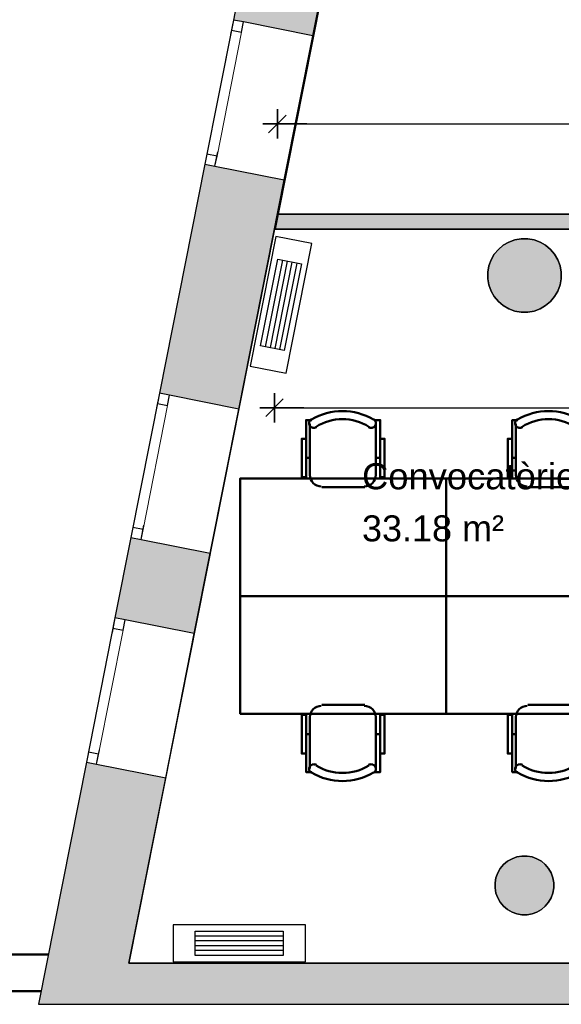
# Model space of a CAD drawing. Header units: metres. Extents: x -1 to 442, y -6 to 31.
# Tile 3 of 24: x 397.55 to 401.24, y 12.84 to 19.54. Entities that reach past the tile are written whole.
import ezdxf

# ---------------------------------------------------------------- set-up
doc = ezdxf.new("R2010")
doc.units = ezdxf.units.M
doc.header["$PDMODE"] = 65
doc.linetypes.add('CONTINUA', pattern=[0])
doc.linetypes.add('PUNKT', pattern=[6.35, 0, -6.35])
for name, color, linetype, lineweight in [('3D P2 MURS', 7, 'CONTINUA', 25), ('3D P2 MURS NOUS', 7, 'CONTINUA', 25), ('3D P2 PILAR', 7, 'CONTINUA', 25), ('INS P2  CLIMATITZACIO', 7, 'CONTINUA', 25), ('P2 COTES', 7, 'CONTINUA', 25), ('P2 ESCALES 2D', 7, 'CONTINUA', 25), ('P2 LOCAL', 7, 'CONTINUA', 25), ('P2 MOBLES 2D', 7, 'CONTINUA', 25), ('P2 SUP.LLIURE', 7, 'CONTINUA', 25)]:
    doc.layers.add(name, color=color, linetype=linetype, lineweight=lineweight)
doc.styles.add('ARIAL', font='arial.ttf')
doc.dimstyles.new('DIMSTYLE_5', dxfattribs={"dimtxt": 0.2, "dimasz": 0.2, "dimexe": 0, "dimexo": 1e-06, "dimgap": 0.1, "dimtad": 0, "dimrnd": 0.005, "dimzin": 4, "dimdsep": 46, "dimtxsty": 'ARIAL', "dimblk1": 'ALL_ML_STRICH', "dimblk2": 'ALL_ML_STRICH', "dimsah": 1, "dimcen": 0, "dimse1": 1, "dimse2": 1, "dimclrd": 2, "dimclre": 2, "dimclrt": 2, "dimadec": 0, "dimazin": 0, "dimtfac": 1, "dimtdec": 0, "dimtix": 1, "dimtmove": 2, "dimatfit": 3, "dimfxl": 0, "dimtzin": 0, "dimlwd": 0, "dimlwe": 35, "dimarcsym": 0})

# ---------------------------------------------------------------- blocks, each defined once
blk = doc.blocks.new('_CLOSEDFILLED')
at = {"color": 0, "linetype": 'ByBlock', "lineweight": -2}
blk.add_solid([(-1, 0), (0, 0), (-1, 0)], dxfattribs=at)
blk = doc.blocks.new('OBJETO_COMPLEJO_16')
at = {"layer": 'P2 MOBLES 2D', "color": 202, "linetype": 'CONTINUA', "lineweight": 50, "transparency": 33554687}
for p, q in [((399.5276, 16.4393), (399.5276, 16.7906)), ((399.9763, 16.7906), (399.9763, 16.4393)), ((399.5022, 16.5578), (399.5276, 16.5578)), ((400.0059, 16.5578), (399.9763, 16.5578)), ((399.9001, 16.3588), (399.608, 16.3588))]:
    blk.add_line(p, q, dxfattribs=at)
for points in [[(399.5022, 16.689), (399.4726, 16.689), (399.4726, 16.4266), (399.5022, 16.4266), (399.5022, 16.816), (399.5403, 16.816)], [(399.5368, 16.8204), (399.5319, 16.8164), (399.528, 16.8115), (399.5251, 16.8062), (399.5233, 16.8004), (399.5227, 16.7943), (399.5232, 16.7883), (399.525, 16.7823), (399.5279, 16.7766), (399.5319, 16.7717), (399.5367, 16.7677), (399.5421, 16.7648), (399.5478, 16.763), (399.5538, 16.7623), (399.5599, 16.7628), (399.5659, 16.7644), (399.5716, 16.7673)], [(399.9268, 16.7673), (399.9325, 16.7644), (399.9385, 16.7628), (399.9445, 16.7623), (399.9505, 16.763), (399.9563, 16.7648), (399.9617, 16.7677), (399.9665, 16.7717), (399.9705, 16.7766), (399.9734, 16.7823), (399.9751, 16.7883), (399.9757, 16.7943), (399.975, 16.8004), (399.9733, 16.8062), (399.9704, 16.8115), (399.9665, 16.8164), (399.9616, 16.8204)], [(400.0059, 16.689), (400.0356, 16.689), (400.0356, 16.4266), (400.0059, 16.4266), (400.0059, 16.816), (399.9636, 16.816)], [(399.5269, 16.4427), (399.5285, 16.4269), (399.5331, 16.4122), (399.5403, 16.3989), (399.5499, 16.3873), (399.5615, 16.3777), (399.5748, 16.3705), (399.5895, 16.366), (399.6053, 16.3644)], [(399.8974, 16.3644), (399.9131, 16.366), (399.9278, 16.3705), (399.9411, 16.3777), (399.9527, 16.3873), (399.9623, 16.3989), (399.9695, 16.4122), (399.9741, 16.4269), (399.9757, 16.4427)]]:
    blk.add_lwpolyline(points, dxfattribs=at)
blk.add_lwpolyline([(400.4547, 15.618), (399.0535, 15.618), (399.0535, 16.4181), (400.4547, 16.4181), (400.4547, 15.618)], close=True, dxfattribs=at)
for centre, radius, start, end in [((399.7493, 16.4599), 0.4167, 59.57383, 120.44578), ((399.7493, 16.4811), 0.3405, 58.2581, 121.76492)]:
    blk.add_arc(centre, radius, start, end, dxfattribs=at)
blk = doc.blocks.new('OBJETO_COMPLEJO_17')
at = {"layer": 'P2 MOBLES 2D', "color": 202, "linetype": 'CONTINUA', "lineweight": 50, "transparency": 33554687}
for p, q in [((399.9001, 14.8772), (399.608, 14.8772)), ((399.5276, 14.7968), (399.5276, 14.4455)), ((399.9763, 14.4455), (399.9763, 14.7968)), ((399.5022, 14.6783), (399.5276, 14.6783)), ((400.0059, 14.6783), (399.9763, 14.6783))]:
    blk.add_line(p, q, dxfattribs=at)
blk.add_lwpolyline([(400.4547, 15.618), (399.0535, 15.618), (399.0535, 14.818), (400.4547, 14.818), (400.4547, 15.618)], close=True, dxfattribs=at)
for points in [[(399.5022, 14.547), (399.4726, 14.547), (399.4726, 14.8095), (399.5022, 14.8095), (399.5022, 14.4201), (399.5403, 14.4201)], [(399.5269, 14.7934), (399.5285, 14.8092), (399.5331, 14.8239), (399.5403, 14.8372), (399.5499, 14.8488), (399.5615, 14.8583), (399.5748, 14.8656), (399.5895, 14.8701), (399.6053, 14.8717)], [(399.8974, 14.8717), (399.9131, 14.8701), (399.9278, 14.8656), (399.9411, 14.8583), (399.9527, 14.8488), (399.9623, 14.8372), (399.9695, 14.8239), (399.9741, 14.8092), (399.9757, 14.7934)], [(400.0059, 14.547), (400.0356, 14.547), (400.0356, 14.8095), (400.0059, 14.8095), (400.0059, 14.4201), (399.9636, 14.4201)], [(399.5368, 14.4157), (399.5319, 14.4197), (399.528, 14.4245), (399.5251, 14.4299), (399.5233, 14.4357), (399.5227, 14.4417), (399.5232, 14.4478), (399.525, 14.4538), (399.5279, 14.4594), (399.5319, 14.4644), (399.5367, 14.4684), (399.5421, 14.4713), (399.5478, 14.4731), (399.5538, 14.4738), (399.5599, 14.4733), (399.5659, 14.4716), (399.5716, 14.4688)], [(399.9268, 14.4688), (399.9325, 14.4716), (399.9385, 14.4733), (399.9445, 14.4738), (399.9505, 14.4731), (399.9563, 14.4713), (399.9617, 14.4684), (399.9665, 14.4644), (399.9705, 14.4594), (399.9734, 14.4538), (399.9751, 14.4478), (399.9757, 14.4417), (399.975, 14.4357), (399.9733, 14.4299), (399.9704, 14.4245), (399.9665, 14.4197), (399.9616, 14.4157)]]:
    blk.add_lwpolyline(points, dxfattribs=at)
for centre, radius, start, end in [((399.7493, 14.7762), 0.4167, 239.55422, 300.42617), ((399.7493, 14.755), 0.3405, 238.23508, 301.7419)]:
    blk.add_arc(centre, radius, start, end, dxfattribs=at)
blk = doc.blocks.new('OBJETO_COMPLEJO_18')
at = {"layer": 'P2 MOBLES 2D', "color": 202, "linetype": 'CONTINUA', "lineweight": 50, "transparency": 33554687}
for p, q in [((400.9288, 16.4393), (400.9288, 16.7906)), ((401.3775, 16.7906), (401.3775, 16.4393)), ((400.9034, 16.5578), (400.9288, 16.5578)), ((401.4071, 16.5578), (401.3775, 16.5578)), ((401.3013, 16.3588), (401.0092, 16.3588))]:
    blk.add_line(p, q, dxfattribs=at)
for points in [[(400.9034, 16.689), (400.8737, 16.689), (400.8737, 16.4266), (400.9034, 16.4266), (400.9034, 16.816), (400.9415, 16.816)], [(400.938, 16.8204), (400.933, 16.8164), (400.9291, 16.8115), (400.9263, 16.8062), (400.9245, 16.8004), (400.9239, 16.7943), (400.9244, 16.7883), (400.9261, 16.7823), (400.9291, 16.7766), (400.9331, 16.7717), (400.9379, 16.7677), (400.9432, 16.7648), (400.949, 16.763), (400.955, 16.7623), (400.9611, 16.7628), (400.9671, 16.7644), (400.9728, 16.7673)], [(401.328, 16.7673), (401.3337, 16.7644), (401.3396, 16.7628), (401.3457, 16.7623), (401.3517, 16.763), (401.3575, 16.7648), (401.3629, 16.7677), (401.3676, 16.7717), (401.3717, 16.7766), (401.3746, 16.7823), (401.3763, 16.7883), (401.3769, 16.7943), (401.3762, 16.8004), (401.3745, 16.8062), (401.3716, 16.8115), (401.3677, 16.8164), (401.3628, 16.8204)], [(401.4071, 16.689), (401.4368, 16.689), (401.4368, 16.4266), (401.4071, 16.4266), (401.4071, 16.816), (401.3648, 16.816)], [(400.9281, 16.4427), (400.9297, 16.4269), (400.9343, 16.4122), (400.9415, 16.3989), (400.9511, 16.3873), (400.9627, 16.3777), (400.976, 16.3705), (400.9907, 16.366), (401.0064, 16.3644)], [(401.2985, 16.3644), (401.3143, 16.366), (401.329, 16.3705), (401.3423, 16.3777), (401.3539, 16.3873), (401.3635, 16.3989), (401.3707, 16.4122), (401.3753, 16.4269), (401.3769, 16.4427)]]:
    blk.add_lwpolyline(points, dxfattribs=at)
blk.add_lwpolyline([(401.8558, 15.618), (400.4547, 15.618), (400.4547, 16.4181), (401.8558, 16.4181), (401.8558, 15.618)], close=True, dxfattribs=at)
for centre, radius, start, end in [((401.1505, 16.4599), 0.4167, 59.57383, 120.44578), ((401.1505, 16.4811), 0.3405, 58.2581, 121.76492)]:
    blk.add_arc(centre, radius, start, end, dxfattribs=at)
blk = doc.blocks.new('OBJETO_COMPLEJO_19')
at = {"layer": 'P2 MOBLES 2D', "color": 202, "linetype": 'CONTINUA', "lineweight": 50, "transparency": 33554687}
for p, q in [((401.3013, 14.8772), (401.0092, 14.8772)), ((400.9288, 14.7968), (400.9288, 14.4455)), ((401.3775, 14.4455), (401.3775, 14.7968)), ((400.9034, 14.6783), (400.9288, 14.6783)), ((401.4071, 14.6783), (401.3775, 14.6783))]:
    blk.add_line(p, q, dxfattribs=at)
blk.add_lwpolyline([(401.8558, 15.618), (400.4547, 15.618), (400.4547, 14.818), (401.8558, 14.818), (401.8558, 15.618)], close=True, dxfattribs=at)
for points in [[(400.9034, 14.547), (400.8737, 14.547), (400.8737, 14.8095), (400.9034, 14.8095), (400.9034, 14.4201), (400.9415, 14.4201)], [(400.9281, 14.7934), (400.9297, 14.8092), (400.9343, 14.8239), (400.9415, 14.8372), (400.9511, 14.8488), (400.9627, 14.8583), (400.976, 14.8656), (400.9907, 14.8701), (401.0064, 14.8717)], [(401.2985, 14.8717), (401.3143, 14.8701), (401.329, 14.8656), (401.3423, 14.8583), (401.3539, 14.8488), (401.3635, 14.8372), (401.3707, 14.8239), (401.3753, 14.8092), (401.3769, 14.7934)], [(401.4071, 14.547), (401.4368, 14.547), (401.4368, 14.8095), (401.4071, 14.8095), (401.4071, 14.4201), (401.3648, 14.4201)], [(400.938, 14.4157), (400.933, 14.4197), (400.9291, 14.4245), (400.9263, 14.4299), (400.9245, 14.4357), (400.9239, 14.4417), (400.9244, 14.4478), (400.9261, 14.4538), (400.9291, 14.4594), (400.9331, 14.4644), (400.9379, 14.4684), (400.9432, 14.4713), (400.949, 14.4731), (400.955, 14.4738), (400.9611, 14.4733), (400.9671, 14.4716), (400.9728, 14.4688)], [(401.328, 14.4688), (401.3337, 14.4716), (401.3396, 14.4733), (401.3457, 14.4738), (401.3517, 14.4731), (401.3575, 14.4713), (401.3629, 14.4684), (401.3676, 14.4644), (401.3717, 14.4594), (401.3746, 14.4538), (401.3763, 14.4478), (401.3769, 14.4417), (401.3762, 14.4357), (401.3745, 14.4299), (401.3716, 14.4245), (401.3677, 14.4197), (401.3628, 14.4157)]]:
    blk.add_lwpolyline(points, dxfattribs=at)
for centre, radius, start, end in [((401.1505, 14.7762), 0.4167, 239.55422, 300.42617), ((401.1505, 14.755), 0.3405, 238.23508, 301.7419)]:
    blk.add_arc(centre, radius, start, end, dxfattribs=at)
blk = doc.blocks.new('ALL_ML_STRICH')
at = {"color": 0, "linetype": 'ByBlock', "lineweight": -2}
for p, q in [((0, -0.5), (0, 0.5)), ((-1, 0), (0.5, 0)), ((-0.3, -0.3), (0.3, 0.3))]:
    blk.add_line(p, q, dxfattribs=at)
blk = doc.blocks.new('*D70')
at = {"layer": 'DEFPOINTS', "color": 2, "linetype": 'CONTINUA', "lineweight": 35, "transparency": 33554687}
for p in [(409.697, 19.1348), (399.3066, 18.8309), (399.3066, 18.2155)]:
    blk.add_point(p, dxfattribs=at)
at = {"layer": 'P2 COTES', "color": 2, "linetype": 'CONTINUA', "lineweight": -2, "transparency": 33554687}
for p, q in [((399.3066, 18.8309), (404.1084, 18.8309)), ((404.9084, 18.8309), (409.697, 18.8309))]:
    blk.add_line(p, q, dxfattribs=at)
at = {"layer": 'P2 COTES', "color": 2, "linetype": 'CONTINUA', "lineweight": 35, "transparency": 33554687, "xscale": 0.2, "yscale": 0.2, "zscale": 0.2, "rotation": 180}
blk.add_blockref('ALL_ML_STRICH', (399.3066, 18.8309), dxfattribs=at)
at = {"layer": 'P2 COTES', "color": 2, "linetype": 'CONTINUA', "lineweight": 35, "transparency": 33554687, "xscale": 0.2, "yscale": 0.2, "zscale": 0.2}
blk.add_blockref('ALL_ML_STRICH', (409.697, 18.8309), dxfattribs=at)
at = {"layer": 'P2 COTES', "color": 2, "linetype": 'CONTINUA', "lineweight": 35, "transparency": 33554687, "insert": (404.5084, 18.8309), "char_height": 0.2, "width": 1, "attachment_point": 5, "style": 'ARIAL'}
blk.add_mtext('\\A1;{\\A1;{10.39\\H0.132000;\\S^ ;}}', dxfattribs=at)
blk = doc.blocks.new('*D80')
at = {"layer": 'DEFPOINTS', "color": 2, "linetype": 'CONTINUA', "lineweight": 35, "transparency": 33554687}
for p in [(399.2868, 18.1155), (399.2868, 16.8992), (404.5782, 16.4181)]:
    blk.add_point(p, dxfattribs=at)
at = {"layer": 'P2 COTES', "color": 2, "linetype": 'CONTINUA', "lineweight": -2, "transparency": 33554687}
for p, q in [((399.2868, 16.8992), (401.6168, 16.8992)), ((402.2768, 16.8992), (404.5782, 16.8992))]:
    blk.add_line(p, q, dxfattribs=at)
at = {"layer": 'P2 COTES', "color": 2, "linetype": 'CONTINUA', "lineweight": 35, "transparency": 33554687, "xscale": 0.2, "yscale": 0.2, "zscale": 0.2, "rotation": 180}
blk.add_blockref('ALL_ML_STRICH', (399.2868, 16.8992), dxfattribs=at)
at = {"layer": 'P2 COTES', "color": 2, "linetype": 'CONTINUA', "lineweight": 35, "transparency": 33554687, "xscale": 0.2, "yscale": 0.2, "zscale": 0.2}
blk.add_blockref('ALL_ML_STRICH', (404.5782, 16.8992), dxfattribs=at)
at = {"layer": 'P2 COTES', "color": 2, "linetype": 'CONTINUA', "lineweight": 35, "transparency": 33554687, "insert": (401.9468, 16.8992), "char_height": 0.2, "width": 0.8, "attachment_point": 5, "style": 'ARIAL'}
blk.add_mtext('\\A1;{\\A1;{5.29\\H0.132000;\\S^ ;}}', dxfattribs=at)

msp = doc.modelspace()

# ---------------------------------------------------------------- hatches: boundary and pattern name
at = {"layer": '3D P2 MURS', "linetype": 'CONTINUA', "lineweight": 18, "true_color": 0xa0a0a0, "transparency": 33554687}
for points in [[(399.0078, 19.5375), (399.5473, 19.4306), (399.6558, 19.9778), (399.1163, 20.0847)], [(399.0441, 16.8907), (399.353, 18.4497), (398.8135, 18.5566), (398.5046, 16.9976)], [(398.2018, 15.4694), (398.7413, 15.3625), (398.8498, 15.9098), (398.3102, 16.0166)], [(398.0075, 14.4885), (397.681, 12.8406), (398.2417, 12.8406), (398.547, 14.3816)], [(398.2417, 12.8406), (423.6575, 12.8406), (423.7155, 13.1206), (398.2971, 13.1206)]]:
    msp.add_hatch(color=253, dxfattribs=at).paths.add_polyline_path(points)
at = {"layer": '3D P2 MURS NOUS', "linetype": 'CONTINUA', "lineweight": 18, "true_color": 0x006e00, "transparency": 33554687}
msp.add_hatch(color=96, dxfattribs=at).paths.add_polyline_path([(404.3814, 18.1155), (404.3814, 18.2155), (399.3113, 18.2155), (399.2915, 18.1155)])
at = {"layer": '3D P2 PILAR', "linetype": 'CONTINUA', "lineweight": 18, "transparency": 33554687}
for points in [[(401.0088, 18.0491), (400.9651, 18.0491), (400.9221, 18.0416), (400.8811, 18.0266), (400.8432, 18.0048), (400.8098, 17.9767), (400.7817, 17.9432), (400.7598, 17.9054), (400.7449, 17.8643), (400.7373, 17.8213), (400.7373, 17.7776), (400.7449, 17.7346), (400.7598, 17.6935), (400.7817, 17.6557), (400.8098, 17.6222), (400.8432, 17.5942), (400.8811, 17.5723), (400.9221, 17.5574), (400.9651, 17.5498), (401.0088, 17.5498), (401.0519, 17.5574), (401.0929, 17.5723), (401.1307, 17.5942), (401.1642, 17.6222), (401.1923, 17.6557), (401.2141, 17.6935), (401.2291, 17.7346), (401.2367, 17.7776), (401.2367, 17.8213), (401.2291, 17.8643), (401.2141, 17.9054), (401.1923, 17.9432), (401.1642, 17.9767), (401.1307, 18.0048), (401.0929, 18.0266), (401.0519, 18.0416)], [(401.0045, 13.8492), (400.9695, 13.8492), (400.9351, 13.8431), (400.9022, 13.8312), (400.872, 13.8137), (400.8452, 13.7912), (400.8227, 13.7645), (400.8053, 13.7342), (400.7933, 13.7014), (400.7872, 13.6669), (400.7872, 13.632), (400.7933, 13.5976), (400.8053, 13.5647), (400.8227, 13.5345), (400.8452, 13.5077), (400.872, 13.4852), (400.9022, 13.4677), (400.9351, 13.4558), (400.9695, 13.4497), (401.0045, 13.4497), (401.0389, 13.4558), (401.0717, 13.4677), (401.102, 13.4852), (401.1288, 13.5077), (401.1512, 13.5345), (401.1687, 13.5647), (401.1807, 13.5976), (401.1867, 13.632), (401.1867, 13.6669), (401.1807, 13.7014), (401.1687, 13.7342), (401.1512, 13.7645), (401.1288, 13.7912), (401.102, 13.8137), (401.0717, 13.8312), (401.0389, 13.8431)]]:
    msp.add_hatch(color=9, dxfattribs=at).paths.add_polyline_path(points)

# ---------------------------------------------------------------- linework, layer by layer
at = {"layer": '3D P2 MURS', "color": 7, "linetype": 'CONTINUA', "lineweight": 25, "transparency": 33554687}
for p, q in [((399.1163, 20.0847), (399.0078, 19.5375)), ((399.5473, 19.4306), (399.6558, 19.9778)), ((399.0078, 19.5375), (398.8135, 18.5566)), ((399.0765, 19.5239), (399.0078, 19.5375)), ((399.5473, 19.4306), (399.0765, 19.5239)), ((399.353, 18.4497), (399.5473, 19.4306)), ((398.8135, 18.5566), (398.5046, 16.9976)), ((398.8135, 18.5566), (398.8821, 18.543)), ((398.8821, 18.543), (399.353, 18.4497)), ((399.0441, 16.8907), (399.353, 18.4497)), ((398.5046, 16.9976), (398.3102, 16.0166)), ((398.5733, 16.984), (398.5046, 16.9976)), ((399.0441, 16.8907), (398.5733, 16.984)), ((398.8498, 15.9098), (399.0441, 16.8907)), ((398.3102, 16.0166), (398.2018, 15.4694)), ((398.3102, 16.0166), (398.3789, 16.003)), ((398.3789, 16.003), (398.8498, 15.9098)), ((398.7413, 15.3625), (398.8498, 15.9098)), ((398.2018, 15.4694), (398.0075, 14.4885)), ((398.2705, 15.4558), (398.2018, 15.4694)), ((398.7413, 15.3625), (398.2705, 15.4558)), ((398.547, 14.3816), (398.7413, 15.3625)), ((398.0075, 14.4885), (397.681, 12.8406)), ((398.0075, 14.4885), (398.0761, 14.4749)), ((398.0761, 14.4749), (398.547, 14.3816)), ((398.2971, 13.1206), (398.547, 14.3816)), ((423.7155, 13.1206), (398.2971, 13.1206)), ((397.681, 12.8406), (398.2417, 12.8406)), ((398.2417, 12.8406), (423.6575, 12.8406))]:
    msp.add_line(p, q, dxfattribs=at)
at = {"layer": '3D P2 MURS', "color": 7, "linetype": 'PUNKT', "lineweight": 25, "transparency": 33554687}
for p, q in [((399.0078, 19.5375), (398.8135, 18.5566)), ((398.8821, 18.543), (399.0765, 19.5239)), ((399.0765, 19.5239), (399.0078, 19.5375)), ((398.8135, 18.5566), (398.8821, 18.543)), ((398.5046, 16.9976), (398.3102, 16.0166)), ((398.3789, 16.003), (398.5733, 16.984)), ((398.5733, 16.984), (398.5046, 16.9976)), ((398.3102, 16.0166), (398.3789, 16.003)), ((398.2018, 15.4694), (398.0075, 14.4885)), ((398.0761, 14.4749), (398.2705, 15.4558)), ((398.2705, 15.4558), (398.2018, 15.4694)), ((398.0075, 14.4885), (398.0761, 14.4749))]:
    msp.add_line(p, q, dxfattribs=at)
at = {"layer": '3D P2 MURS', "color": 7, "linetype": 'CONTINUA', "lineweight": 25, "transparency": 33554687}
for points in [[(399.0078, 19.5375), (398.9942, 19.4688), (399.0629, 19.4552), (399.0765, 19.5239), (399.0078, 19.5375)], [(398.8271, 18.6252), (398.8135, 18.5566), (398.8821, 18.543), (398.8958, 18.6116), (398.8271, 18.6252)], [(398.5046, 16.9976), (398.491, 16.9289), (398.5597, 16.9153), (398.5733, 16.984), (398.5046, 16.9976)], [(398.3239, 16.0853), (398.3102, 16.0166), (398.3789, 16.003), (398.3925, 16.0717), (398.3239, 16.0853)], [(398.2018, 15.4694), (398.1882, 15.4008), (398.2569, 15.3872), (398.2705, 15.4558), (398.2018, 15.4694)], [(398.0211, 14.5572), (398.0075, 14.4885), (398.0761, 14.4749), (398.0897, 14.5436), (398.0211, 14.5572)]]:
    msp.add_lwpolyline(points, close=True, dxfattribs=at)
at = {"layer": '3D P2 MURS', "color": 40, "linetype": 'CONTINUA', "lineweight": 18, "transparency": 33554687}
for points in [[(398.9942, 19.4688), (398.8271, 18.6252), (398.8958, 18.6116), (399.0629, 19.4552), (398.9942, 19.4688)], [(398.491, 16.9289), (398.3239, 16.0853), (398.3925, 16.0717), (398.5597, 16.9153), (398.491, 16.9289)], [(398.1882, 15.4008), (398.0211, 14.5572), (398.0897, 14.5436), (398.2569, 15.3872), (398.1882, 15.4008)]]:
    msp.add_lwpolyline(points, close=True, dxfattribs=at)
at = {"layer": '3D P2 MURS NOUS', "color": 7, "linetype": 'CONTINUA', "lineweight": 25, "transparency": 33554687}
for p, q in [((399.3113, 18.2155), (399.2915, 18.1155)), ((404.3814, 18.2155), (399.3113, 18.2155)), ((399.2915, 18.1155), (404.3814, 18.1155))]:
    msp.add_line(p, q, dxfattribs=at)
at = {"layer": '3D P2 PILAR', "color": 7, "linetype": 'CONTINUA', "lineweight": 25, "transparency": 33554687}
for p, q in [((400.8811, 18.0266), (400.8432, 18.0048)), ((400.9221, 18.0416), (400.8811, 18.0266)), ((400.9651, 18.0491), (400.9221, 18.0416)), ((401.0088, 18.0491), (400.9651, 18.0491)), ((401.0519, 18.0416), (401.0088, 18.0491)), ((401.0929, 18.0266), (401.0519, 18.0416)), ((401.1307, 18.0048), (401.0929, 18.0266)), ((400.8098, 17.9767), (400.7817, 17.9432)), ((400.8432, 18.0048), (400.8098, 17.9767)), ((401.1642, 17.9767), (401.1307, 18.0048)), ((401.1923, 17.9432), (401.1642, 17.9767)), ((400.7598, 17.9054), (400.7449, 17.8643)), ((400.7817, 17.9432), (400.7598, 17.9054)), ((401.2141, 17.9054), (401.1923, 17.9432)), ((401.2291, 17.8643), (401.2141, 17.9054)), ((400.7449, 17.8643), (400.7373, 17.8213)), ((400.7373, 17.8213), (400.7373, 17.7776)), ((401.2367, 17.8213), (401.2291, 17.8643)), ((401.2367, 17.7776), (401.2367, 17.8213)), ((400.7373, 17.7776), (400.7449, 17.7346)), ((401.2291, 17.7346), (401.2367, 17.7776)), ((400.7449, 17.7346), (400.7598, 17.6935)), ((400.7598, 17.6935), (400.7817, 17.6557)), ((401.1923, 17.6557), (401.2141, 17.6935)), ((401.2141, 17.6935), (401.2291, 17.7346)), ((400.7817, 17.6557), (400.8098, 17.6222)), ((400.8098, 17.6222), (400.8432, 17.5942)), ((401.1307, 17.5942), (401.1642, 17.6222)), ((401.1642, 17.6222), (401.1923, 17.6557)), ((400.8432, 17.5942), (400.8811, 17.5723)), ((400.8811, 17.5723), (400.9221, 17.5574)), ((400.9221, 17.5574), (400.9651, 17.5498)), ((401.0088, 17.5498), (401.0519, 17.5574)), ((401.0519, 17.5574), (401.0929, 17.5723)), ((401.0929, 17.5723), (401.1307, 17.5942)), ((400.9651, 17.5498), (401.0088, 17.5498)), ((400.872, 13.8137), (400.8452, 13.7912)), ((400.9022, 13.8312), (400.872, 13.8137)), ((400.9351, 13.8431), (400.9022, 13.8312)), ((400.9695, 13.8492), (400.9351, 13.8431)), ((401.0045, 13.8492), (400.9695, 13.8492)), ((401.0389, 13.8431), (401.0045, 13.8492)), ((401.0717, 13.8312), (401.0389, 13.8431)), ((401.102, 13.8137), (401.0717, 13.8312)), ((401.1288, 13.7912), (401.102, 13.8137)), ((400.8053, 13.7342), (400.7933, 13.7014)), ((400.8227, 13.7645), (400.8053, 13.7342)), ((400.8452, 13.7912), (400.8227, 13.7645)), ((401.1512, 13.7645), (401.1288, 13.7912)), ((401.1687, 13.7342), (401.1512, 13.7645)), ((401.1807, 13.7014), (401.1687, 13.7342)), ((400.7933, 13.7014), (400.7872, 13.6669)), ((400.7872, 13.6669), (400.7872, 13.632)), ((401.1867, 13.6669), (401.1807, 13.7014)), ((401.1867, 13.632), (401.1867, 13.6669)), ((400.7872, 13.632), (400.7933, 13.5976)), ((401.1807, 13.5976), (401.1867, 13.632)), ((400.7933, 13.5976), (400.8053, 13.5647)), ((400.8053, 13.5647), (400.8227, 13.5345)), ((400.8227, 13.5345), (400.8452, 13.5077)), ((401.1288, 13.5077), (401.1512, 13.5345)), ((401.1512, 13.5345), (401.1687, 13.5647)), ((401.1687, 13.5647), (401.1807, 13.5976)), ((400.8452, 13.5077), (400.872, 13.4852)), ((400.872, 13.4852), (400.9022, 13.4677)), ((400.9022, 13.4677), (400.9351, 13.4558)), ((401.0389, 13.4558), (401.0717, 13.4677)), ((401.0717, 13.4677), (401.102, 13.4852)), ((401.102, 13.4852), (401.1288, 13.5077)), ((400.9351, 13.4558), (400.9695, 13.4497)), ((400.9695, 13.4497), (401.0045, 13.4497)), ((401.0045, 13.4497), (401.0389, 13.4558))]:
    msp.add_line(p, q, dxfattribs=at)
at = {"layer": 'INS P2  CLIMATITZACIO', "transparency": 33554687}
for p, q in [((399.341, 17.9034), (399.2243, 17.3148)), ((399.3732, 17.897), (399.2565, 17.3085)), ((399.4054, 17.8906), (399.2887, 17.3021)), ((399.4376, 17.8842), (399.321, 17.2957)), ((399.3468, 13.3046), (398.7468, 13.3046)), ((399.3468, 13.2718), (398.7468, 13.2718)), ((399.3468, 13.2389), (398.7468, 13.2389)), ((399.3468, 13.2061), (398.7468, 13.2061))]:
    msp.add_line(p, q, dxfattribs=at)
for points in [[(399.2958, 18.0653), (399.1209, 17.1824), (399.3661, 17.1338), (399.5411, 18.0167), (399.2958, 18.0653)], [(399.4698, 17.8779), (399.3532, 17.2893), (399.1921, 17.3212), (399.3087, 17.9098), (399.4698, 17.8779)], [(399.4968, 13.3804), (398.5968, 13.3804), (398.5968, 13.1304), (399.4968, 13.1304), (399.4968, 13.3804)], [(399.3468, 13.1732), (398.7468, 13.1732), (398.7468, 13.3375), (399.3468, 13.3375), (399.3468, 13.1732)]]:
    msp.add_lwpolyline(points, close=True, dxfattribs=at)
at = {"layer": 'P2 ESCALES 2D', "color": 202, "lineweight": 50, "transparency": 33554687}
for p, q in [((391.893, 13.1792), (397.7481, 13.1792)), ((391.693, 12.9292), (397.6986, 12.9292))]:
    msp.add_line(p, q, dxfattribs=at)
at = {"layer": 'P2 LOCAL', "color": 7, "linetype": 'CONTINUA', "lineweight": 25, "transparency": 33554687}
for p, q in [((400.3419, 23.4195), (399.3113, 18.2155)), ((399.3113, 18.2155), (409.697, 18.2155)), ((399.2868, 18.1155), (398.2971, 13.1206)), ((405.4993, 18.1155), (399.2868, 18.1155)), ((400.8432, 18.0048), (400.8811, 18.0266)), ((400.8811, 18.0266), (400.9221, 18.0416)), ((400.9221, 18.0416), (400.9651, 18.0491)), ((400.9651, 18.0491), (401.0088, 18.0491)), ((401.0088, 18.0491), (401.0519, 18.0416)), ((401.0519, 18.0416), (401.0929, 18.0266)), ((401.0929, 18.0266), (401.1307, 18.0048)), ((400.7817, 17.9432), (400.8098, 17.9767)), ((400.8098, 17.9767), (400.8432, 18.0048)), ((401.1307, 18.0048), (401.1642, 17.9767)), ((401.1642, 17.9767), (401.1923, 17.9432)), ((400.7449, 17.8643), (400.7598, 17.9054)), ((400.7598, 17.9054), (400.7817, 17.9432)), ((401.1923, 17.9432), (401.2141, 17.9054)), ((401.2141, 17.9054), (401.2291, 17.8643)), ((400.7373, 17.8213), (400.7449, 17.8643)), ((400.7373, 17.7776), (400.7373, 17.8213)), ((401.2291, 17.8643), (401.2367, 17.8213)), ((401.2367, 17.8213), (401.2367, 17.7776)), ((400.7449, 17.7346), (400.7373, 17.7776)), ((401.2367, 17.7776), (401.2291, 17.7346)), ((400.7598, 17.6935), (400.7449, 17.7346)), ((400.7817, 17.6557), (400.7598, 17.6935)), ((401.2141, 17.6935), (401.1923, 17.6557)), ((401.2291, 17.7346), (401.2141, 17.6935)), ((400.8098, 17.6222), (400.7817, 17.6557)), ((400.8432, 17.5942), (400.8098, 17.6222)), ((401.1642, 17.6222), (401.1307, 17.5942)), ((401.1923, 17.6557), (401.1642, 17.6222)), ((400.8811, 17.5723), (400.8432, 17.5942)), ((400.9221, 17.5574), (400.8811, 17.5723)), ((400.9651, 17.5498), (400.9221, 17.5574)), ((401.0519, 17.5574), (401.0088, 17.5498)), ((401.0929, 17.5723), (401.0519, 17.5574)), ((401.1307, 17.5942), (401.0929, 17.5723)), ((401.0088, 17.5498), (400.9651, 17.5498)), ((400.8452, 13.7912), (400.872, 13.8137)), ((400.872, 13.8137), (400.9022, 13.8312)), ((400.9022, 13.8312), (400.9351, 13.8431)), ((400.9351, 13.8431), (400.9695, 13.8492)), ((400.9695, 13.8492), (401.0045, 13.8492)), ((401.0045, 13.8492), (401.0389, 13.8431)), ((401.0389, 13.8431), (401.0717, 13.8312)), ((401.0717, 13.8312), (401.102, 13.8137)), ((401.102, 13.8137), (401.1288, 13.7912)), ((400.7933, 13.7014), (400.8053, 13.7342)), ((400.8053, 13.7342), (400.8227, 13.7645)), ((400.8227, 13.7645), (400.8452, 13.7912)), ((401.1288, 13.7912), (401.1512, 13.7645)), ((401.1512, 13.7645), (401.1687, 13.7342)), ((401.1687, 13.7342), (401.1807, 13.7014)), ((400.7872, 13.6669), (400.7933, 13.7014)), ((400.7872, 13.632), (400.7872, 13.6669)), ((401.1807, 13.7014), (401.1867, 13.6669)), ((401.1867, 13.6669), (401.1867, 13.632)), ((400.7933, 13.5976), (400.7872, 13.632)), ((401.1867, 13.632), (401.1807, 13.5976)), ((400.8053, 13.5647), (400.7933, 13.5976)), ((400.8227, 13.5345), (400.8053, 13.5647)), ((400.8452, 13.5077), (400.8227, 13.5345)), ((401.1512, 13.5345), (401.1288, 13.5077)), ((401.1687, 13.5647), (401.1512, 13.5345)), ((401.1807, 13.5976), (401.1687, 13.5647)), ((400.872, 13.4852), (400.8452, 13.5077)), ((400.9022, 13.4677), (400.872, 13.4852)), ((400.9351, 13.4558), (400.9022, 13.4677)), ((401.0717, 13.4677), (401.0389, 13.4558)), ((401.102, 13.4852), (401.0717, 13.4677)), ((401.1288, 13.5077), (401.102, 13.4852)), ((400.9695, 13.4497), (400.9351, 13.4558)), ((401.0045, 13.4497), (400.9695, 13.4497)), ((401.0389, 13.4558), (401.0045, 13.4497)), ((398.2971, 13.1206), (405.4993, 13.1206))]:
    msp.add_line(p, q, dxfattribs=at)
at = {"layer": 'P2 SUP.LLIURE', "color": 52, "linetype": 'CONTINUA', "lineweight": 13, "transparency": 33554687}
for p, q in [((400.3377, 23.4195), (399.3066, 18.2155)), ((399.3066, 18.2155), (405.8116, 18.2155)), ((399.2868, 18.1155), (398.2971, 13.1206)), ((405.4993, 18.1155), (399.2868, 18.1155)), ((400.8432, 18.0048), (400.8811, 18.0266)), ((400.8811, 18.0266), (400.9221, 18.0416)), ((400.9221, 18.0416), (400.9651, 18.0491)), ((400.9651, 18.0491), (401.0088, 18.0491)), ((401.0088, 18.0491), (401.0519, 18.0416)), ((401.0519, 18.0416), (401.0929, 18.0266)), ((401.0929, 18.0266), (401.1307, 18.0048)), ((400.7817, 17.9432), (400.8098, 17.9767)), ((400.8098, 17.9767), (400.8432, 18.0048)), ((401.1307, 18.0048), (401.1642, 17.9767)), ((401.1642, 17.9767), (401.1923, 17.9432)), ((400.7449, 17.8643), (400.7598, 17.9054)), ((400.7598, 17.9054), (400.7817, 17.9432)), ((401.1923, 17.9432), (401.2141, 17.9054)), ((401.2141, 17.9054), (401.2291, 17.8643)), ((400.7373, 17.8213), (400.7449, 17.8643)), ((400.7373, 17.7776), (400.7373, 17.8213)), ((401.2291, 17.8643), (401.2367, 17.8213)), ((401.2367, 17.8213), (401.2367, 17.7776)), ((400.7449, 17.7346), (400.7373, 17.7776)), ((401.2367, 17.7776), (401.2291, 17.7346)), ((400.7598, 17.6935), (400.7449, 17.7346)), ((400.7817, 17.6557), (400.7598, 17.6935)), ((401.2141, 17.6935), (401.1923, 17.6557)), ((401.2291, 17.7346), (401.2141, 17.6935)), ((400.8098, 17.6222), (400.7817, 17.6557)), ((400.8432, 17.5942), (400.8098, 17.6222)), ((401.1642, 17.6222), (401.1307, 17.5942)), ((401.1923, 17.6557), (401.1642, 17.6222)), ((400.8811, 17.5723), (400.8432, 17.5942)), ((400.9221, 17.5574), (400.8811, 17.5723)), ((400.9651, 17.5498), (400.9221, 17.5574)), ((401.0519, 17.5574), (401.0088, 17.5498)), ((401.0929, 17.5723), (401.0519, 17.5574)), ((401.1307, 17.5942), (401.0929, 17.5723)), ((401.0088, 17.5498), (400.9651, 17.5498)), ((399.5022, 16.689), (399.5022, 16.816)), ((399.5022, 16.816), (399.5315, 16.816)), ((399.5303, 16.8151), (399.5774, 16.8395)), ((399.5315, 16.816), (399.5303, 16.8151)), ((399.5774, 16.8395), (399.6186, 16.8556)), ((399.6186, 16.8556), (399.6613, 16.8672)), ((399.6613, 16.8672), (399.705, 16.8742)), ((399.705, 16.8742), (399.7492, 16.8766)), ((399.7492, 16.8766), (399.7934, 16.8742)), ((399.7934, 16.8742), (399.8371, 16.8672)), ((399.8371, 16.8672), (399.8798, 16.8556)), ((399.8798, 16.8556), (399.921, 16.8396)), ((399.921, 16.8396), (399.9678, 16.8153)), ((399.9678, 16.8153), (399.9669, 16.816)), ((399.9669, 16.816), (400.0059, 16.816)), ((400.0059, 16.816), (400.0059, 16.689)), ((400.9034, 16.689), (400.9034, 16.816)), ((400.9034, 16.816), (400.9326, 16.816)), ((400.9315, 16.8151), (400.9786, 16.8395)), ((400.9326, 16.816), (400.9315, 16.8151)), ((400.9786, 16.8395), (401.0198, 16.8556)), ((401.0198, 16.8556), (401.0625, 16.8672)), ((401.0625, 16.8672), (401.1062, 16.8742)), ((401.1062, 16.8742), (401.1504, 16.8766)), ((401.1504, 16.8766), (401.1946, 16.8742)), ((401.1946, 16.8742), (401.2383, 16.8672)), ((399.4726, 16.4181), (399.4726, 16.689)), ((399.4726, 16.689), (399.5022, 16.689)), ((400.0059, 16.689), (400.0356, 16.689)), ((400.0356, 16.689), (400.0356, 16.4181)), ((400.8737, 16.4181), (400.8737, 16.689)), ((400.8737, 16.689), (400.9034, 16.689)), ((399.0535, 14.818), (399.0535, 16.4181)), ((399.0535, 16.4181), (399.4726, 16.4181)), ((400.0356, 16.4181), (400.8737, 16.4181)), ((399.4726, 14.818), (399.0535, 14.818)), ((399.4726, 14.547), (399.4726, 14.818)), ((400.8737, 14.818), (400.0356, 14.818)), ((400.0356, 14.818), (400.0356, 14.547)), ((400.8737, 14.547), (400.8737, 14.818)), ((399.5022, 14.547), (399.4726, 14.547)), ((399.5022, 14.4201), (399.5022, 14.547)), ((400.0356, 14.547), (400.0059, 14.547)), ((400.0059, 14.547), (400.0059, 14.4201)), ((400.9034, 14.547), (400.8737, 14.547)), ((400.9034, 14.4201), (400.9034, 14.547)), ((399.5315, 14.4201), (399.5022, 14.4201)), ((399.5774, 14.3966), (399.5303, 14.421)), ((399.5303, 14.421), (399.5315, 14.4201)), ((399.9678, 14.4208), (399.921, 14.3965)), ((399.9669, 14.4201), (399.9678, 14.4208)), ((400.0059, 14.4201), (399.9669, 14.4201)), ((400.9326, 14.4201), (400.9034, 14.4201)), ((400.9786, 14.3966), (400.9315, 14.421)), ((400.9315, 14.421), (400.9326, 14.4201)), ((399.6186, 14.3805), (399.5774, 14.3966)), ((399.6613, 14.3689), (399.6186, 14.3805)), ((399.705, 14.3619), (399.6613, 14.3689)), ((399.7492, 14.3595), (399.705, 14.3619)), ((399.7934, 14.3618), (399.7492, 14.3595)), ((399.8371, 14.3689), (399.7934, 14.3618)), ((399.8798, 14.3805), (399.8371, 14.3689)), ((399.921, 14.3965), (399.8798, 14.3805)), ((401.0198, 14.3805), (400.9786, 14.3966)), ((401.0625, 14.3689), (401.0198, 14.3805)), ((401.1062, 14.3619), (401.0625, 14.3689)), ((401.1504, 14.3595), (401.1062, 14.3619)), ((401.1946, 14.3618), (401.1504, 14.3595)), ((401.2383, 14.3689), (401.1946, 14.3618)), ((400.8452, 13.7912), (400.872, 13.8137)), ((400.872, 13.8137), (400.9022, 13.8312)), ((400.9022, 13.8312), (400.9351, 13.8431)), ((400.9351, 13.8431), (400.9695, 13.8492)), ((400.9695, 13.8492), (401.0045, 13.8492)), ((401.0045, 13.8492), (401.0389, 13.8431)), ((401.0389, 13.8431), (401.0717, 13.8312)), ((401.0717, 13.8312), (401.102, 13.8137)), ((401.102, 13.8137), (401.1288, 13.7912)), ((400.7933, 13.7014), (400.8053, 13.7342)), ((400.8053, 13.7342), (400.8227, 13.7645)), ((400.8227, 13.7645), (400.8452, 13.7912)), ((401.1288, 13.7912), (401.1512, 13.7645)), ((401.1512, 13.7645), (401.1687, 13.7342)), ((401.1687, 13.7342), (401.1807, 13.7014)), ((400.7872, 13.6669), (400.7933, 13.7014)), ((400.7872, 13.632), (400.7872, 13.6669)), ((401.1807, 13.7014), (401.1867, 13.6669)), ((401.1867, 13.6669), (401.1867, 13.632)), ((400.7933, 13.5976), (400.7872, 13.632)), ((401.1867, 13.632), (401.1807, 13.5976)), ((400.8053, 13.5647), (400.7933, 13.5976)), ((400.8227, 13.5345), (400.8053, 13.5647)), ((400.8452, 13.5077), (400.8227, 13.5345)), ((401.1512, 13.5345), (401.1288, 13.5077)), ((401.1687, 13.5647), (401.1512, 13.5345)), ((401.1807, 13.5976), (401.1687, 13.5647)), ((400.872, 13.4852), (400.8452, 13.5077)), ((400.9022, 13.4677), (400.872, 13.4852)), ((400.9351, 13.4558), (400.9022, 13.4677)), ((401.0717, 13.4677), (401.0389, 13.4558)), ((401.102, 13.4852), (401.0717, 13.4677)), ((401.1288, 13.5077), (401.102, 13.4852)), ((400.9695, 13.4497), (400.9351, 13.4558)), ((401.0045, 13.4497), (400.9695, 13.4497)), ((401.0389, 13.4558), (401.0045, 13.4497)), ((398.2971, 13.1206), (405.4993, 13.1206))]:
    msp.add_line(p, q, dxfattribs=at)

# ---------------------------------------------------------------- block references
at = {"layer": '3D P2 PILAR', "color": 7, "linetype": 'CONTINUA', "lineweight": 25, "transparency": 33554687, "xscale": 0.0002666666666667, "yscale": 0.0002666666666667, "zscale": 0.0002666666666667}
for p in [(400.987, 17.7995), (400.987, 13.6495)]:
    msp.add_blockref('_CLOSEDFILLED', p, dxfattribs=at)
at = {"layer": 'P2 MOBLES 2D', "color": 202, "linetype": 'CONTINUA', "lineweight": 50, "transparency": 33554687}
for name in ['OBJETO_COMPLEJO_16', 'OBJETO_COMPLEJO_18', 'OBJETO_COMPLEJO_17', 'OBJETO_COMPLEJO_19']:
    msp.add_blockref(name, (0, 0), dxfattribs=at)

# ---------------------------------------------------------------- texts
at = {"layer": 'P2 LOCAL', "color": 7, "linetype": 'CONTINUA', "lineweight": 25, "transparency": 33554687, "char_height": 0.177, "attachment_point": 1, "style": 'ARIAL'}
for s, insert, width in [('\\W1.00;Convocatòries internes 8 taules', (399.8819, 16.5215), 3.569874), ('\\W0.99;33.18 m²', (399.8819, 16.1673), 1.066778)]:
    msp.add_mtext(s, dxfattribs=dict(at, insert=insert, width=width))

# ---------------------------------------------------------------- dimensions: what is measured, and where the dimension line sits
at = {"layer": 'P2 COTES', "color": 2, "linetype": 'CONTINUA', "lineweight": 35, "transparency": 33554687}
for base, p1, p2, picture, middle in [((409.697, 18.8309), (399.3066, 18.2155), (409.697, 19.1348), '*D70', (404.5084, 18.8309)), ((404.5782, 16.8992), (399.2868, 18.1155), (404.5782, 16.4181), '*D80', (401.9468, 16.8992))]:
    dim = msp.add_linear_dim(base=base, p1=p1, p2=p2, dimstyle='DIMSTYLE_5', override={"dimpost": '<>', "dimclrd": 2, "dimclre": 2, "dimclrt": 2, "dimlwd": 0, "dimlwe": 35}, dxfattribs=at)
    dim.commit()
    dim.dimension.update_dxf_attribs({"geometry": picture, "text_midpoint": middle, "dimtype": 160})

doc.saveas('drawing.dxf')
